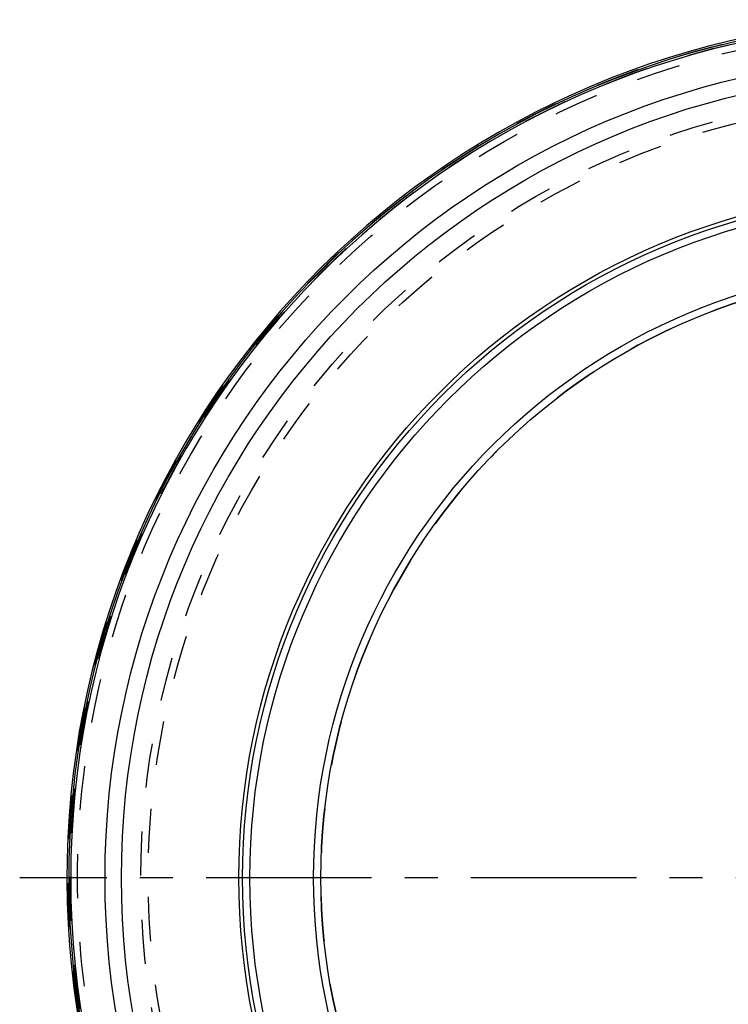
# Model space of a CAD drawing. Header units: millimetres. Extents: x 297 to 701, y 367 to 633.
# Tile 2 of 5: x 297 to 402, y 480 to 626. Entities that reach past the tile are written whole.
import ezdxf

# ---------------------------------------------------------------- set-up
doc = ezdxf.new("R2010")
doc.units = ezdxf.units.MM
doc.header["$LTSCALE"] = 65.185185
doc.linetypes.add('CENTER', pattern=[0.6, 0.375, -0.075, 0.075, -0.075])
doc.linetypes.add('HIDDEN', pattern=[0.2, 0.1, -0.1])
doc.layers.add('KOERPER', color=7, linetype='CONTINUOUS')
doc.layers.add('KONST.EL_MIT_GEO', color=7, linetype='CONTINUOUS')

msp = doc.modelspace()

# ---------------------------------------------------------------- linework, layer by layer
at = {"layer": 'KOERPER', "color": 2, "linetype": 'CENTER'}
msp.add_line((701, 498.98), (297.03, 498.98), dxfattribs=at)
at = {"layer": 'KOERPER', "color": 8, "linetype": 'HIDDEN'}
msp.add_circle((431, 498.98), 115, dxfattribs=at)
at = {"layer": 'KOERPER', "color": 7, "linetype": 'Continuous'}
for radius, start, end in [(127, 93.2129, 86.7871), (126.73, 93.2262, 86.7738), (126.44, 93.2389, 180)]:
    msp.add_arc((431, 498.98), radius, start, end, dxfattribs=at)
at = {"layer": 'KOERPER', "color": 8, "linetype": 'HIDDEN'}
msp.add_arc((431, 498.98), 89.5, 90, 270, dxfattribs=at)
at = {"layer": 'KONST.EL_MIT_GEO', "color": 8, "linetype": 'HIDDEN'}
for radius in [126.8, 126.5, 125.43, 116.07, 115]:
    msp.add_circle((431, 498.98), radius, dxfattribs=at)
at = {"layer": 'KONST.EL_MIT_GEO', "color": 7, "linetype": 'Continuous'}
for radius in [121.37, 118.95, 101.6, 101.05, 99.98, 90.57, 89.5]:
    msp.add_circle((431, 498.98), radius, dxfattribs=at)
msp.add_arc((431, 498.98), 126.44, 180, 360, dxfattribs=at)

doc.saveas('drawing.dxf')
